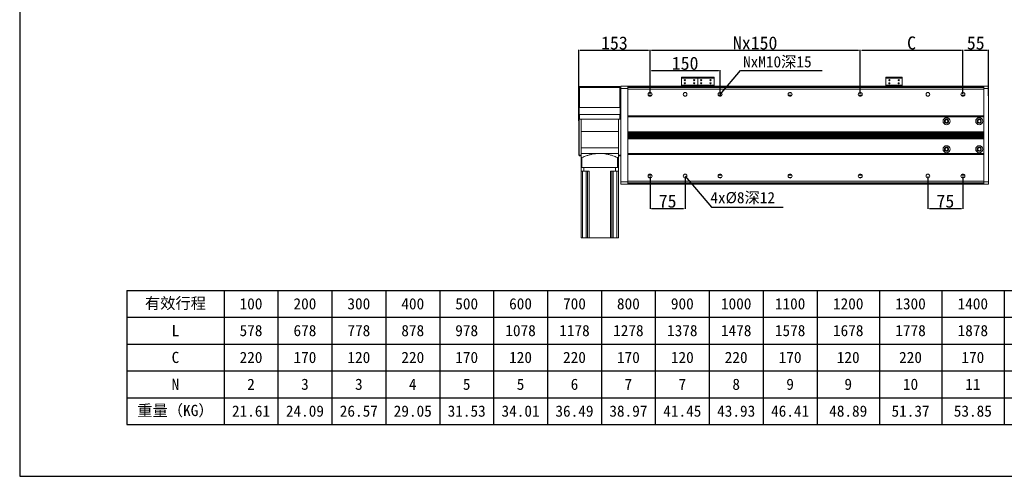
# Model space of a CAD drawing. Header units: millimetres. Extents: x -20285 to -7807, y 12313 to 17573.
# Tile 13 of 37: x -15780 to -13670, y 12313 to 13291. Entities that reach past the tile are written whole.
import ezdxf

# ---------------------------------------------------------------- set-up
doc = ezdxf.new("R2010")
doc.units = ezdxf.units.MM
doc.header["$PDSIZE"] = -1
doc.dimstyles.new('ISO-25', dxfattribs={"dimtxt": 2.5, "dimasz": 2.5, "dimexe": 1.25, "dimexo": 0.625, "dimtad": 1, "dimtxsty": 'Standard', "dimcen": 2.5, "dimadec": 0, "dimazin": 0, "dimtfac": 1, "dimtmove": 0, "dimatfit": 3, "dimfxl": 0, "dimarcsym": 0})

# ---------------------------------------------------------------- blocks, each defined once
blk = doc.blocks.new('*D302')
at = {"color": 0, "lineweight": -2, "transparency": 16777216}
for p, q in [((-14582.1, 13074.3), (-14582.1, 13226.2)), ((-14578.8, 13225.2), (-14432.4, 13225.2)), ((-14429.1, 13131.8), (-14429.1, 13226.2))]:
    blk.add_line(p, q, dxfattribs=at)
at = {"color": 0, "transparency": 16777216}
for points in [[(-14578.8, 13225.8), (-14578.8, 13224.7), (-14582.1, 13225.2)], [(-14432.4, 13225.8), (-14432.4, 13224.7), (-14429.1, 13225.2)]]:
    blk.add_solid(points, dxfattribs=at)
at = {"layer": 'Defpoints', "color": 0, "transparency": 16777216}
for p in [(-14429.1, 13225.2), (-14429.1, 13130.8), (-14582.1, 13073.3)]:
    blk.add_point(p, dxfattribs=at)
at = {"color": 0, "transparency": 16777216, "insert": (-14505.6, 13240.7), "char_height": 28, "attachment_point": 5}
blk.add_mtext('153', dxfattribs=at)
blk = doc.blocks.new('*D303')
at = {"color": 0, "lineweight": -2, "transparency": 16777216}
for p, q in [((-14429.1, 13131.8), (-14429.1, 13182.6)), ((-14279.1, 13131.8), (-14279.1, 13182.6)), ((-14425.8, 13181.6), (-14282.4, 13181.6))]:
    blk.add_line(p, q, dxfattribs=at)
at = {"color": 0, "transparency": 16777216}
for points in [[(-14425.8, 13182.2), (-14425.8, 13181.1), (-14429.1, 13181.6)], [(-14282.4, 13182.2), (-14282.4, 13181.1), (-14279.1, 13181.6)]]:
    blk.add_solid(points, dxfattribs=at)
at = {"layer": 'Defpoints', "color": 0, "transparency": 16777216}
for p in [(-14279.1, 13181.6), (-14429.1, 13130.8), (-14279.1, 13130.8)]:
    blk.add_point(p, dxfattribs=at)
at = {"color": 0, "transparency": 16777216, "insert": (-14354.1, 13197.2), "char_height": 28, "attachment_point": 5}
blk.add_mtext('150', dxfattribs=at)
blk = doc.blocks.new('*D304')
at = {"color": 0, "lineweight": -2, "transparency": 16777216}
for p, q in [((-14429.1, 13131.8), (-14429.1, 13226.2)), ((-14425.8, 13225.2), (-13982.4, 13225.2)), ((-13979.1, 13131.8), (-13979.1, 13226.2))]:
    blk.add_line(p, q, dxfattribs=at)
at = {"color": 0, "transparency": 16777216}
for points in [[(-14425.8, 13225.8), (-14425.8, 13224.7), (-14429.1, 13225.2)], [(-13982.4, 13225.8), (-13982.4, 13224.7), (-13979.1, 13225.2)]]:
    blk.add_solid(points, dxfattribs=at)
at = {"layer": 'Defpoints', "color": 0, "transparency": 16777216}
for p in [(-13979.1, 13225.2), (-14429.1, 13130.8), (-13979.1, 13130.8)]:
    blk.add_point(p, dxfattribs=at)
at = {"color": 0, "transparency": 16777216, "insert": (-14204.1, 13240.7), "char_height": 28, "attachment_point": 5}
blk.add_mtext('Nx150', dxfattribs=at)
blk = doc.blocks.new('*D305')
at = {"color": 0, "lineweight": -2, "transparency": 16777216}
for p, q in [((-13979.1, 13178.5), (-13979.1, 13226.2)), ((-13975.8, 13225.2), (-13762.4, 13225.2)), ((-13759.1, 13131.8), (-13759.1, 13226.2))]:
    blk.add_line(p, q, dxfattribs=at)
at = {"color": 0, "transparency": 16777216}
for points in [[(-13975.8, 13225.8), (-13975.8, 13224.7), (-13979.1, 13225.2)], [(-13762.4, 13225.8), (-13762.4, 13224.7), (-13759.1, 13225.2)]]:
    blk.add_solid(points, dxfattribs=at)
at = {"layer": 'Defpoints', "color": 0, "transparency": 16777216}
for p in [(-13759.1, 13225.2), (-13979.1, 13177.5), (-13759.1, 13130.8)]:
    blk.add_point(p, dxfattribs=at)
at = {"color": 0, "transparency": 16777216, "insert": (-13869.1, 13240.7), "char_height": 28, "attachment_point": 5}
blk.add_mtext('C', dxfattribs=at)
blk = doc.blocks.new('*D306')
at = {"color": 0, "lineweight": -2, "transparency": 16777216}
for p, q in [((-13759.1, 13159.6), (-13759.1, 13226.2)), ((-13755.8, 13225.2), (-13707.4, 13225.2)), ((-13704.1, 13127.6), (-13704.1, 13226.2))]:
    blk.add_line(p, q, dxfattribs=at)
at = {"color": 0, "transparency": 16777216}
for points in [[(-13755.8, 13225.8), (-13755.8, 13224.7), (-13759.1, 13225.2)], [(-13707.4, 13225.8), (-13707.4, 13224.7), (-13704.1, 13225.2)]]:
    blk.add_solid(points, dxfattribs=at)
at = {"layer": 'Defpoints', "color": 0, "transparency": 16777216}
for p in [(-13704.1, 13225.2), (-13759.1, 13158.6), (-13704.1, 13126.6)]:
    blk.add_point(p, dxfattribs=at)
at = {"color": 0, "transparency": 16777216, "insert": (-13731.6, 13240.7), "char_height": 28, "attachment_point": 5}
blk.add_mtext('55', dxfattribs=at)
blk = doc.blocks.new('*D307')
at = {"color": 0, "lineweight": -2, "transparency": 16777216}
for p, q in [((-14429.1, 12954.8), (-14429.1, 12885.4)), ((-14354.1, 12954.8), (-14354.1, 12885.4)), ((-14425.8, 12886.4), (-14357.4, 12886.4))]:
    blk.add_line(p, q, dxfattribs=at)
at = {"color": 0, "transparency": 16777216}
for points in [[(-14425.8, 12887), (-14425.8, 12885.9), (-14429.1, 12886.4)], [(-14357.4, 12887), (-14357.4, 12885.9), (-14354.1, 12886.4)]]:
    blk.add_solid(points, dxfattribs=at)
at = {"layer": 'Defpoints', "color": 0, "transparency": 16777216}
for p in [(-14429.1, 12955.8), (-14354.1, 12955.8), (-14354.1, 12886.4)]:
    blk.add_point(p, dxfattribs=at)
at = {"color": 0, "transparency": 16777216, "insert": (-14391.6, 12901.9), "char_height": 28, "attachment_point": 5}
blk.add_mtext('75', dxfattribs=at)
blk = doc.blocks.new('*D308')
at = {"color": 0, "lineweight": -2, "transparency": 16777216}
for p, q in [((-13834.1, 12954.8), (-13834.1, 12885.4)), ((-13759.1, 12954.8), (-13759.1, 12885.4)), ((-13830.8, 12886.4), (-13762.4, 12886.4))]:
    blk.add_line(p, q, dxfattribs=at)
at = {"color": 0, "transparency": 16777216}
for points in [[(-13830.8, 12887), (-13830.8, 12885.9), (-13834.1, 12886.4)], [(-13762.4, 12887), (-13762.4, 12885.9), (-13759.1, 12886.4)]]:
    blk.add_solid(points, dxfattribs=at)
at = {"layer": 'Defpoints', "color": 0, "transparency": 16777216}
for p in [(-13834.1, 12955.8), (-13759.1, 12955.8), (-13759.1, 12886.4)]:
    blk.add_point(p, dxfattribs=at)
at = {"color": 0, "transparency": 16777216, "insert": (-13796.6, 12901.9), "char_height": 28, "attachment_point": 5}
blk.add_mtext('75', dxfattribs=at)
blk = doc.blocks.new('A')
for p, q in [((-20055.7, 15851.8), (-17048.9, 15851.8)), ((-20055.7, 15851.8), (-20055.7, 15564.4)), ((-19847.3, 15851.8), (-19847.3, 15564.4)), ((-19731.8, 15851.8), (-19731.8, 15564.4)), ((-19616.3, 15851.8), (-19616.3, 15564.4)), ((-19500.9, 15851.8), (-19500.9, 15564.4)), ((-19385.4, 15851.8), (-19385.4, 15564.4)), ((-19269.9, 15851.8), (-19269.9, 15564.4)), ((-19154.4, 15851.8), (-19154.4, 15564.4)), ((-19039, 15851.8), (-19039, 15564.4)), ((-18923.5, 15851.8), (-18923.5, 15564.4)), ((-18808, 15851.8), (-18808, 15564.4)), ((-18692.5, 15851.8), (-18692.5, 15564.4)), ((-18577, 15851.8), (-18577, 15564.4)), ((-18443.6, 15851.8), (-18443.6, 15564.4)), ((-18310.1, 15851.8), (-18310.1, 15564.4)), ((-18176.6, 15851.8), (-18176.6, 15564.4)), ((-20055.7, 15794.3), (-17048.9, 15794.3)), ((-20055.7, 15736.8), (-17048.9, 15736.8)), ((-20055.7, 15679.3), (-17048.9, 15679.3)), ((-20055.7, 15621.8), (-17048.9, 15621.8)), ((-20055.7, 15564.4), (-17048.9, 15564.4))]:
    blk.add_line(p, q)
at = {"char_height": 23.989, "attachment_point": 5}
for s, insert, width in [('{\\f宋体|b0|i0|c134;有效行程', (-19951.5, 15823), 182.934), ('{\\f宋体|b0|i0|c134;100', (-19789.6, 15823), 89.977), ('{\\f宋体|b0|i0|c134;200', (-19674.1, 15823), 89.977), ('{\\f宋体|b0|i0|c134;300', (-19558.6, 15823), 89.977), ('{\\f宋体|b0|i0|c134;400', (-19443.1, 15823), 89.977), ('{\\f宋体|b0|i0|c134;500', (-19327.6, 15823), 89.977), ('{\\f宋体|b0|i0|c134;600', (-19212.2, 15823), 89.977), ('{\\f宋体|b0|i0|c134;700', (-19096.7, 15823), 89.977), ('{\\f宋体|b0|i0|c134;800', (-18981.2, 15823), 89.977), ('{\\f宋体|b0|i0|c134;900', (-18865.7, 15823), 89.977), ('{\\f宋体|b0|i0|c134;1000', (-18750.3, 15823), 89.977), ('{\\f宋体|b0|i0|c134;1100', (-18634.8, 15823), 89.977), ('{\\f宋体|b0|i0|c134;1200', (-18510.3, 15823), 107.969), ('{\\f宋体|b0|i0|c134;1300', (-18376.8, 15823), 107.969), ('{\\f宋体|b0|i0|c134;1400', (-18243.4, 15823), 107.969), ('{\\f宋体|b0|i0|c134;L', (-19951.5, 15765.6), 182.934), ('{\\fSimSun|b0|i0|c134|p2;578}', (-19789.6, 15765.6), 89.977), ('{\\fSimSun|b0|i0|c134|p2;678}', (-19674.1, 15765.6), 89.977), ('{\\fSimSun|b0|i0|c134|p2;778}', (-19558.6, 15765.6), 89.977), ('{\\fSimSun|b0|i0|c134|p2;878}', (-19443.1, 15765.6), 89.977), ('{\\fSimSun|b0|i0|c134|p2;978}', (-19327.6, 15765.6), 89.977), ('{\\fSimSun|b0|i0|c134|p2;1078}', (-19212.2, 15765.6), 89.977), ('{\\fSimSun|b0|i0|c134|p2;1178}', (-19096.7, 15765.6), 89.977), ('{\\fSimSun|b0|i0|c134|p2;1278}', (-18981.2, 15765.6), 89.977), ('{\\fSimSun|b0|i0|c134|p2;1378}', (-18865.7, 15765.6), 89.977), ('{\\fSimSun|b0|i0|c134|p2;1478}', (-18750.3, 15765.6), 89.977), ('{\\fSimSun|b0|i0|c134|p2;1578}', (-18634.8, 15765.6), 89.977), ('{\\fSimSun|b0|i0|c134|p2;1678}', (-18510.3, 15765.6), 107.969), ('{\\fSimSun|b0|i0|c134|p2;1778}', (-18376.8, 15765.6), 107.969), ('{\\fSimSun|b0|i0|c134|p2;1878}', (-18243.4, 15765.6), 107.969), ('{\\f宋体|b0|i0|c134;C', (-19951.5, 15708.1), 182.934), ('{\\f宋体|b0|i0|c134;220', (-19789.6, 15708.1), 89.977), ('{\\f宋体|b0|i0|c134;170', (-19674.1, 15708.1), 89.977), ('{\\f宋体|b0|i0|c134;120', (-19558.6, 15708.1), 89.977), ('{\\f宋体|b0|i0|c134;220', (-19443.1, 15708.1), 89.977), ('{\\f宋体|b0|i0|c134;170', (-19327.6, 15708.1), 89.977), ('{\\f宋体|b0|i0|c134;120', (-19212.2, 15708.1), 89.977), ('{\\f宋体|b0|i0|c134;220', (-19096.7, 15708.1), 89.977), ('{\\f宋体|b0|i0|c134;170', (-18981.2, 15708.1), 89.977), ('{\\f宋体|b0|i0|c134;120', (-18865.7, 15708.1), 89.977), ('{\\f宋体|b0|i0|c134;220', (-18750.3, 15708.1), 89.977), ('{\\f宋体|b0|i0|c134;170', (-18634.8, 15708.1), 89.977), ('{\\f宋体|b0|i0|c134;120', (-18510.3, 15708.1), 107.969), ('{\\f宋体|b0|i0|c134;220', (-18376.8, 15708.1), 107.969), ('{\\f宋体|b0|i0|c134;170', (-18243.4, 15708.1), 107.969), ('{\\f宋体|b0|i0|c134;N', (-19951.5, 15650.6), 182.934), ('{\\f宋体|b0|i0|c134;2', (-19789.6, 15650.6), 89.977), ('{\\f宋体|b0|i0|c134;3', (-19674.1, 15650.6), 89.977), ('{\\f宋体|b0|i0|c134;3', (-19558.6, 15650.6), 89.977), ('{\\f宋体|b0|i0|c134;4', (-19443.1, 15650.6), 89.977), ('{\\f宋体|b0|i0|c134;5', (-19327.6, 15650.6), 89.977), ('{\\f宋体|b0|i0|c134;5', (-19212.2, 15650.6), 89.977), ('{\\f宋体|b0|i0|c134;6', (-19096.7, 15650.6), 89.977), ('{\\f宋体|b0|i0|c134;7', (-18981.2, 15650.6), 89.977), ('{\\f宋体|b0|i0|c134;7', (-18865.7, 15650.6), 89.977), ('{\\f宋体|b0|i0|c134;8', (-18750.3, 15650.6), 89.977), ('{\\f宋体|b0|i0|c134;9', (-18634.8, 15650.6), 89.977), ('{\\f宋体|b0|i0|c134;9', (-18510.3, 15650.6), 107.969), ('{\\f宋体|b0|i0|c134;10', (-18376.8, 15650.6), 107.969), ('{\\f宋体|b0|i0|c134;11', (-18243.4, 15650.6), 107.969), ('{\\f宋体|b0|i0|c134;重量（KG）', (-19951.5, 15593.1), 182.934), ('{\\f宋体|b0|i0|c134;21.61', (-19789.6, 15593.1), 89.977), ('{\\f宋体|b0|i0|c134;24.09', (-19674.1, 15593.1), 89.977), ('{\\f宋体|b0|i0|c134;26.57', (-19558.6, 15593.1), 89.977), ('{\\f宋体|b0|i0|c134;29.05', (-19443.1, 15593.1), 89.977), ('{\\f宋体|b0|i0|c134;31.53', (-19327.6, 15593.1), 89.977), ('{\\f宋体|b0|i0|c134;34.01', (-19212.2, 15593.1), 89.977), ('{\\f宋体|b0|i0|c134;36.49', (-19096.7, 15593.1), 89.977), ('{\\f宋体|b0|i0|c134;38.97', (-18981.2, 15593.1), 89.977), ('{\\f宋体|b0|i0|c134;41.45', (-18865.7, 15593.1), 89.977), ('{\\f宋体|b0|i0|c134;43.93', (-18750.3, 15593.1), 89.977), ('{\\f宋体|b0|i0|c134;46.41', (-18634.8, 15593.1), 89.977), ('{\\f宋体|b0|i0|c134;48.89', (-18510.3, 15593.1), 107.969), ('{\\f宋体|b0|i0|c134;51.37', (-18376.8, 15593.1), 107.969), ('{\\f宋体|b0|i0|c134;53.85', (-18243.4, 15593.1), 107.969)]:
    blk.add_mtext(s, dxfattribs=dict(at, insert=insert, width=width))
blk = doc.blocks.new('F')
at = {"insert": (-18735.6, 13212.6), "char_height": 23.991, "attachment_point": 1}
blk.add_mtext_dynamic_manual_height_columns('NxM10{\\fSimSun|b0|i0|c134|p2;深15}', width=394.195, gutter_width=120, heights=[0], dxfattribs=at)
blk.add_leader([(-18784.7, 13130.8), (-18741.1, 13181.6), (-18566, 13181.6)], dimstyle='ISO-25', override={"dimtxt": 28, "dimasz": 3.302, "dimexe": 1, "dimexo": 1, "dimgap": 1.524, "dimtad": 0, "dimtih": 1, "dimtoh": 1, "dimzin": 0, "dimadec": 2, "dimtzin": 0})
blk = doc.blocks.new('FF')
at = {"insert": (-18805.6, 12921.6), "char_height": 23.991, "attachment_point": 1}
blk.add_mtext_dynamic_manual_height_columns('4x%%C8{\\fSimSun|b0|i0|c134|p2;深12}', width=328.496, gutter_width=100, heights=[0], dxfattribs=at)
blk.add_leader([(-18859.7, 12955.8), (-18803.2, 12889.4), (-18649.5, 12889.4)], dimstyle='ISO-25', override={"dimtxt": 28, "dimasz": 3.302, "dimexe": 1, "dimexo": 1, "dimgap": 1.524, "dimtad": 0, "dimtih": 1, "dimtoh": 1, "dimzin": 0, "dimadec": 2, "dimtzin": 0})

msp = doc.modelspace()

# ---------------------------------------------------------------- linework, layer by layer
at = {"color": 7, "linetype": 'Continuous', "lineweight": 15}
for p, q in [((-14327.123, 13167.468), (-14362.123, 13167.468)), ((-14362.123, 13167.468), (-14362.123, 13165.231)), ((-14360.123, 13167.468), (-14362.123, 13167.468)), ((-14327.123, 13165.231), (-14362.123, 13165.231)), ((-14362.123, 13150.566), (-14362.123, 13165.231)), ((-14360.123, 13167.468), (-14329.123, 13167.468)), ((-14327.123, 13167.468), (-14329.123, 13167.468)), ((-14292.123, 13167.468), (-14327.123, 13167.468)), ((-14327.123, 13167.468), (-14327.123, 13165.231)), ((-14325.123, 13167.468), (-14327.123, 13167.468)), ((-14292.123, 13165.231), (-14327.123, 13165.231)), ((-14327.123, 13150.566), (-14327.123, 13165.231)), ((-14325.123, 13167.468), (-14294.123, 13167.468)), ((-14292.123, 13167.468), (-14294.123, 13167.468)), ((-14292.123, 13165.231), (-14292.123, 13167.468)), ((-14292.123, 13165.231), (-14292.123, 13150.566)), ((-13889.123, 13167.468), (-13924.123, 13167.468)), ((-13924.123, 13167.468), (-13924.123, 13165.231)), ((-13922.123, 13167.468), (-13924.123, 13167.468)), ((-13889.123, 13165.231), (-13924.123, 13165.231)), ((-13924.123, 13150.566), (-13924.123, 13165.231)), ((-13922.123, 13167.468), (-13891.123, 13167.468)), ((-13889.123, 13167.468), (-13891.123, 13167.468)), ((-13889.123, 13165.231), (-13889.123, 13167.468)), ((-13889.123, 13165.231), (-13889.123, 13150.566)), ((-14582.123, 13145.33), (-14582.123, 13102.33)), ((-14580.623, 13145.33), (-14582.123, 13145.33)), ((-14580.623, 13145.33), (-14580.623, 13102.33)), ((-14580.123, 13145.83), (-14580.123, 13147.33)), ((-14580.123, 13147.33), (-14494.123, 13147.33)), ((-14580.123, 13145.33), (-14580.123, 13145.83)), ((-14494.123, 13145.33), (-14580.123, 13145.33)), ((-14580.123, 13102.33), (-14580.123, 13145.33)), ((-14494.123, 13145.83), (-14494.123, 13147.33)), ((-14494.123, 13145.83), (-14494.123, 13145.33)), ((-14494.123, 13145.33), (-14494.123, 13102.33)), ((-14493.623, 13102.33), (-14493.623, 13145.33)), ((-14493.623, 13145.33), (-14492.123, 13145.33)), ((-14492.123, 13148.33), (-14477.123, 13148.33)), ((-14492.123, 13145.33), (-14492.123, 13148.33)), ((-14492.123, 13102.33), (-14492.123, 13145.33)), ((-14477.123, 13143.33), (-14492.123, 13143.33)), ((-14477.123, 13148.33), (-13714.123, 13148.33)), ((-14477.123, 13148.33), (-14477.123, 13143.33)), ((-14477.123, 13146.33), (-13714.123, 13146.33)), ((-14477.123, 13146.037), (-13714.123, 13146.037)), ((-14477.123, 13145.683), (-13714.123, 13145.683)), ((-14477.123, 13141.83), (-14477.123, 13143.33)), ((-14477.123, 13141.976), (-13714.123, 13141.976)), ((-14477.123, 13141.83), (-13714.123, 13141.83)), ((-14477.123, 13141.83), (-14477.123, 13141.562)), ((-13714.123, 13141.562), (-14477.123, 13141.562)), ((-14477.123, 13084.471), (-14477.123, 13141.562)), ((-14362.123, 13150.566), (-14362.123, 13149.83)), ((-14362.123, 13150.566), (-14327.123, 13150.566)), ((-14362.123, 13149.83), (-14358.223, 13149.83)), ((-14362.123, 13149.83), (-14360.123, 13149.83)), ((-14362.123, 13148.33), (-14362.123, 13149.83)), ((-14329.123, 13149.83), (-14360.123, 13149.83)), ((-14360.123, 13149.83), (-14360.123, 13148.33)), ((-14358.223, 13149.83), (-14356.623, 13149.83)), ((-14354.623, 13149.83), (-14353.023, 13149.83)), ((-14353.023, 13149.83), (-14336.223, 13149.83)), ((-14336.223, 13149.83), (-14334.623, 13149.83)), ((-14332.623, 13149.83), (-14331.023, 13149.83)), ((-14331.023, 13149.83), (-14327.123, 13149.83)), ((-14329.123, 13149.83), (-14327.123, 13149.83)), ((-14329.123, 13148.33), (-14329.123, 13149.83)), ((-14327.123, 13150.566), (-14327.123, 13149.83)), ((-14327.123, 13150.566), (-14292.123, 13150.566)), ((-14327.123, 13149.83), (-14323.223, 13149.83)), ((-14327.123, 13149.83), (-14325.123, 13149.83)), ((-14327.123, 13148.33), (-14327.123, 13149.83)), ((-14294.123, 13149.83), (-14325.123, 13149.83)), ((-14325.123, 13149.83), (-14325.123, 13148.33)), ((-14323.223, 13149.83), (-14321.623, 13149.83)), ((-14319.623, 13149.83), (-14318.023, 13149.83)), ((-14318.023, 13149.83), (-14301.223, 13149.83)), ((-14301.223, 13149.83), (-14299.623, 13149.83)), ((-14297.623, 13149.83), (-14296.023, 13149.83)), ((-14296.023, 13149.83), (-14292.123, 13149.83)), ((-14294.123, 13149.83), (-14292.123, 13149.83)), ((-14294.123, 13148.33), (-14294.123, 13149.83)), ((-14292.123, 13149.83), (-14292.123, 13150.566)), ((-14292.123, 13149.83), (-14292.123, 13148.33)), ((-13924.123, 13150.566), (-13924.123, 13149.83)), ((-13924.123, 13150.566), (-13889.123, 13150.566)), ((-13924.123, 13149.83), (-13920.223, 13149.83)), ((-13924.123, 13149.83), (-13922.123, 13149.83)), ((-13924.123, 13148.33), (-13924.123, 13149.83)), ((-13891.123, 13149.83), (-13922.123, 13149.83)), ((-13922.123, 13149.83), (-13922.123, 13148.33)), ((-13920.223, 13149.83), (-13918.623, 13149.83)), ((-13916.623, 13149.83), (-13915.023, 13149.83)), ((-13915.023, 13149.83), (-13898.223, 13149.83)), ((-13898.223, 13149.83), (-13896.623, 13149.83)), ((-13894.623, 13149.83), (-13893.023, 13149.83)), ((-13893.023, 13149.83), (-13889.123, 13149.83)), ((-13891.123, 13149.83), (-13889.123, 13149.83)), ((-13891.123, 13148.33), (-13891.123, 13149.83)), ((-13889.123, 13149.83), (-13889.123, 13150.566)), ((-13889.123, 13149.83), (-13889.123, 13148.33)), ((-13714.123, 13148.33), (-13704.123, 13148.33)), ((-13714.123, 13143.33), (-13714.123, 13148.33)), ((-13704.123, 13143.33), (-13714.123, 13143.33)), ((-13714.123, 13143.33), (-13714.123, 13141.805)), ((-13714.123, 13141.805), (-13714.123, 13141.562)), ((-13714.123, 13084.471), (-13714.123, 13141.562)), ((-13704.123, 13148.33), (-13704.123, 13143.33)), ((-13704.123, 13143.33), (-13704.123, 12943.33)), ((-14582.123, 13102.33), (-14580.623, 13102.33)), ((-14582.123, 13087.33), (-14582.123, 13102.33)), ((-14581.123, 13102.33), (-14581.123, 13087.33)), ((-14493.123, 13102.33), (-14581.123, 13102.33)), ((-14494.123, 13102.33), (-14580.123, 13102.33)), ((-14492.123, 13102.33), (-14493.623, 13102.33)), ((-14493.123, 13087.33), (-14493.123, 13102.33)), ((-14492.123, 13102.33), (-14492.123, 13087.33)), ((-14581.123, 13087.33), (-14582.123, 13087.33)), ((-14582.123, 13077.33), (-14582.123, 13087.33)), ((-14580.123, 13077.33), (-14582.123, 13077.33)), ((-14582.123, 13000.33), (-14582.123, 13077.33)), ((-14493.123, 13087.33), (-14581.123, 13087.33)), ((-14581.123, 13077.33), (-14581.123, 13000.33)), ((-14580.123, 13087.33), (-14580.123, 13077.33)), ((-14580.123, 13077.33), (-14494.123, 13077.33)), ((-14577.123, 13077.33), (-14577.123, 13051.33)), ((-14497.123, 13051.33), (-14497.123, 13077.33)), ((-14494.123, 13077.33), (-14494.123, 13087.33)), ((-14492.123, 13077.33), (-14494.123, 13077.33)), ((-14492.123, 13087.33), (-14493.123, 13087.33)), ((-14492.123, 13087.33), (-14492.123, 13077.33)), ((-14492.123, 12943.33), (-14492.123, 13077.33)), ((-14477.123, 13084.471), (-13714.123, 13084.471)), ((-14477.123, 13084.471), (-14477.123, 13084.266)), ((-14477.123, 13084.266), (-13714.123, 13084.266)), ((-14477.123, 13084.266), (-14477.123, 13084.062)), ((-14477.123, 13002.598), (-14477.123, 13084.062)), ((-14477.123, 13082.33), (-13714.123, 13082.33)), ((-13714.123, 13084.471), (-13714.123, 13084.266)), ((-13714.123, 13084.266), (-13714.123, 13084.209)), ((-13714.123, 13084.209), (-13714.123, 13002.45)), ((-14577.123, 13051.33), (-14577.123, 13016.33)), ((-14497.123, 13016.33), (-14497.123, 13051.33)), ((-14477.123, 13050.83), (-13714.123, 13050.83)), ((-14477.123, 13050.612), (-13714.123, 13050.612)), ((-14477.123, 13050.047), (-13714.123, 13050.047)), ((-14477.123, 13049.83), (-13714.123, 13049.83)), ((-14477.123, 13049.612), (-13714.123, 13049.612)), ((-14477.123, 13049.047), (-13714.123, 13049.047)), ((-14477.123, 13048.83), (-13714.123, 13048.83)), ((-14477.123, 13048.612), (-13714.123, 13048.612)), ((-14477.123, 13048.047), (-13714.123, 13048.047)), ((-14477.123, 13047.83), (-13714.123, 13047.83)), ((-14477.123, 13047.612), (-13714.123, 13047.612)), ((-14477.123, 13047.047), (-13714.123, 13047.047)), ((-14477.123, 13046.83), (-13714.123, 13046.83)), ((-14477.123, 13046.612), (-13714.123, 13046.612)), ((-14477.123, 13046.047), (-13714.123, 13046.047)), ((-14477.123, 13045.83), (-13714.123, 13045.83)), ((-14477.123, 13045.612), (-13714.123, 13045.612)), ((-14477.123, 13045.047), (-13714.123, 13045.047)), ((-14477.123, 13044.83), (-13714.123, 13044.83)), ((-14477.123, 13044.612), (-13714.123, 13044.612)), ((-14477.123, 13044.047), (-13714.123, 13044.047)), ((-14477.123, 13043.83), (-13714.123, 13043.83)), ((-14477.123, 13043.612), (-13714.123, 13043.612)), ((-14477.123, 13043.047), (-13714.123, 13043.047)), ((-14477.123, 13042.83), (-13714.123, 13042.83)), ((-14477.123, 13042.612), (-13714.123, 13042.612)), ((-14477.123, 13042.047), (-13714.123, 13042.047)), ((-14477.123, 13041.83), (-13714.123, 13041.83)), ((-14477.123, 13041.612), (-13714.123, 13041.612)), ((-14477.123, 13041.047), (-13714.123, 13041.047)), ((-14477.123, 13040.83), (-13714.123, 13040.83)), ((-14477.123, 13040.612), (-13714.123, 13040.612)), ((-14477.123, 13040.047), (-13714.123, 13040.047)), ((-14477.123, 13039.83), (-13714.123, 13039.83)), ((-14477.123, 13039.612), (-13714.123, 13039.612)), ((-14477.123, 13039.047), (-13714.123, 13039.047)), ((-14477.123, 13038.83), (-13714.123, 13038.83)), ((-14477.123, 13038.612), (-13714.123, 13038.612)), ((-14477.123, 13038.047), (-13714.123, 13038.047)), ((-14477.123, 13037.83), (-13714.123, 13037.83)), ((-14477.123, 13037.612), (-13714.123, 13037.612)), ((-14477.123, 13037.047), (-13714.123, 13037.047)), ((-14477.123, 13036.83), (-13714.123, 13036.83)), ((-14477.123, 13036.612), (-13714.123, 13036.612)), ((-14477.123, 13036.047), (-13714.123, 13036.047)), ((-14477.123, 13035.83), (-13714.123, 13035.83)), ((-14577.123, 13016.33), (-14577.123, 13004.33)), ((-14497.123, 13004.33), (-14497.123, 13016.33)), ((-14582.123, 13000.33), (-14581.123, 13000.33)), ((-14582.123, 13000.33), (-14581.123, 12999.33)), ((-14581.123, 12999.33), (-14581.123, 13000.33)), ((-14581.123, 13000.33), (-14577.123, 13000.33)), ((-14577.123, 12999.33), (-14581.123, 12999.33)), ((-14537.123, 13004.33), (-14577.123, 13004.33)), ((-14577.123, 12974.33), (-14577.123, 12995.57)), ((-14577.123, 12995.57), (-14575.123, 12995.57)), ((-14575.123, 12974.33), (-14575.123, 12995.57)), ((-14497.123, 13004.33), (-14537.123, 13004.33)), ((-14499.123, 12974.33), (-14499.123, 12995.57)), ((-14499.123, 12995.57), (-14497.123, 12995.57)), ((-14497.123, 13000.33), (-14492.123, 13000.33)), ((-14492.123, 12999.33), (-14497.123, 12999.33)), ((-14497.123, 12974.33), (-14497.123, 12995.57)), ((-14477.123, 13004.33), (-13714.123, 13004.33)), ((-14477.123, 13002.598), (-14477.123, 13002.393)), ((-14477.123, 13002.393), (-13714.123, 13002.393)), ((-14477.123, 13002.393), (-14477.123, 13002.189)), ((-13714.123, 13002.189), (-14477.123, 13002.189)), ((-14477.123, 12945.098), (-14477.123, 13002.189)), ((-13714.123, 13002.45), (-13714.123, 13002.393)), ((-13714.123, 13002.393), (-13714.123, 13002.189)), ((-13714.123, 12945.098), (-13714.123, 13002.189)), ((-14575.123, 12974.33), (-14577.123, 12974.33)), ((-14577.123, 12974.33), (-14577.123, 12966.33)), ((-14499.123, 12974.33), (-14575.123, 12974.33)), ((-14571.123, 12974.33), (-14571.123, 12966.33)), ((-14571.123, 12974.33), (-14503.123, 12974.33)), ((-14503.123, 12974.33), (-14503.123, 12966.33)), ((-14497.123, 12974.33), (-14499.123, 12974.33)), ((-14497.123, 12974.33), (-14497.123, 12966.33)), ((-14577.123, 12966.33), (-14571.123, 12966.33)), ((-14577.123, 12823.33), (-14577.123, 12966.33)), ((-14574.123, 12823.33), (-14574.123, 12966.33)), ((-14571.123, 12966.33), (-14559.943, 12966.33)), ((-14565.943, 12823.33), (-14565.943, 12966.33)), ((-14562.943, 12823.33), (-14562.943, 12966.33)), ((-14559.943, 12823.33), (-14559.943, 12966.33)), ((-14514.303, 12966.33), (-14503.123, 12966.33)), ((-14514.303, 12823.33), (-14514.303, 12966.33)), ((-14511.303, 12823.33), (-14511.303, 12966.33)), ((-14508.303, 12823.33), (-14508.303, 12966.33)), ((-14503.123, 12966.33), (-14497.123, 12966.33)), ((-14500.123, 12823.33), (-14500.123, 12966.33)), ((-14497.123, 12823.33), (-14497.123, 12966.33)), ((-14492.123, 12943.33), (-14477.123, 12943.33)), ((-14492.123, 12938.33), (-14492.123, 12943.33)), ((-14477.123, 12938.33), (-14492.123, 12938.33)), ((-14477.123, 12945.098), (-13714.123, 12945.098)), ((-14477.123, 12945.098), (-14477.123, 12944.83)), ((-14477.123, 12944.83), (-13714.123, 12944.83)), ((-14477.123, 12943.33), (-14477.123, 12944.83)), ((-14477.123, 12944.683), (-13714.123, 12944.683)), ((-14477.123, 12943.33), (-14477.123, 12938.33)), ((-14477.123, 12940.976), (-13714.123, 12940.976)), ((-14477.123, 12940.623), (-13714.123, 12940.623)), ((-14477.123, 12940.33), (-13714.123, 12940.33)), ((-14477.123, 12938.33), (-13714.123, 12938.33)), ((-13714.123, 12945.098), (-13714.123, 12944.855)), ((-13714.123, 12944.855), (-13714.123, 12943.33)), ((-13714.123, 12943.33), (-13704.123, 12943.33)), ((-13714.123, 12938.33), (-13714.123, 12943.33)), ((-13704.123, 12938.33), (-13714.123, 12938.33)), ((-13704.123, 12943.33), (-13704.123, 12938.33)), ((-14574.123, 12823.33), (-14577.123, 12823.33)), ((-14565.943, 12823.33), (-14574.123, 12823.33)), ((-14562.943, 12823.33), (-14565.943, 12823.33)), ((-14559.943, 12823.33), (-14562.943, 12823.33)), ((-14514.303, 12823.33), (-14559.943, 12823.33)), ((-14511.303, 12823.33), (-14514.303, 12823.33)), ((-14508.303, 12823.33), (-14511.303, 12823.33)), ((-14500.123, 12823.33), (-14508.303, 12823.33)), ((-14497.123, 12823.33), (-14500.123, 12823.33))]:
    msp.add_line(p, q, dxfattribs=at)
at = {"color": 8, "linetype": 'Continuous', "lineweight": 15}
for p, q in [((-14432.956, 13128.994), (-14425.29, 13128.994)), ((-14432.692, 13128.522), (-14425.554, 13128.522)), ((-14431.534, 13134.33), (-14426.712, 13134.33)), ((-14429.818, 13126.637), (-14428.428, 13126.637)), ((-14282.956, 13128.994), (-14275.29, 13128.994)), ((-14282.692, 13128.522), (-14275.554, 13128.522)), ((-14281.534, 13134.33), (-14276.712, 13134.33)), ((-14279.818, 13126.637), (-14278.428, 13126.637)), ((-14132.956, 13128.994), (-14125.29, 13128.994)), ((-14132.692, 13128.522), (-14125.554, 13128.522)), ((-14131.534, 13134.33), (-14126.712, 13134.33)), ((-14129.818, 13126.637), (-14128.428, 13126.637)), ((-13982.956, 13128.994), (-13975.29, 13128.994)), ((-13982.692, 13128.522), (-13975.554, 13128.522)), ((-13981.534, 13134.33), (-13976.712, 13134.33)), ((-13979.818, 13126.637), (-13978.428, 13126.637)), ((-13762.956, 13128.994), (-13755.29, 13128.994)), ((-13762.692, 13128.522), (-13755.554, 13128.522)), ((-13761.534, 13134.33), (-13756.712, 13134.33)), ((-13759.818, 13126.637), (-13758.428, 13126.637)), ((-14577.123, 13051.33), (-14537.123, 13051.33)), ((-14537.123, 13051.33), (-14497.123, 13051.33)), ((-14577.123, 13016.33), (-14537.123, 13016.33)), ((-14537.123, 13016.33), (-14497.123, 13016.33)), ((-14432.956, 12957.665), (-14425.29, 12957.665)), ((-14432.692, 12958.137), (-14425.554, 12958.137)), ((-14431.534, 12952.33), (-14426.712, 12952.33)), ((-14429.818, 12960.022), (-14428.428, 12960.022)), ((-14282.956, 12957.665), (-14275.29, 12957.665)), ((-14282.692, 12958.137), (-14275.554, 12958.137)), ((-14281.534, 12952.33), (-14276.712, 12952.33)), ((-14279.818, 12960.022), (-14278.428, 12960.022)), ((-14132.956, 12957.665), (-14125.29, 12957.665)), ((-14132.692, 12958.137), (-14125.554, 12958.137)), ((-14131.534, 12952.33), (-14126.712, 12952.33)), ((-14129.818, 12960.022), (-14128.428, 12960.022)), ((-13982.956, 12957.665), (-13975.29, 12957.665)), ((-13982.692, 12958.137), (-13975.554, 12958.137)), ((-13981.534, 12952.33), (-13976.712, 12952.33)), ((-13979.818, 12960.022), (-13978.428, 12960.022)), ((-13762.956, 12957.665), (-13755.29, 12957.665)), ((-13762.692, 12958.137), (-13755.554, 12958.137)), ((-13761.534, 12952.33), (-13756.712, 12952.33)), ((-13759.818, 12960.022), (-13758.428, 12960.022))]:
    msp.add_line(p, q, dxfattribs=at)
msp.add_lwpolyline([(-15779.527, 12312.549), (-12405.684, 12312.549), (-12405.684, 14431.88), (-15779.527, 14431.88)], close=True)
at = {"color": 7, "linetype": 'Continuous', "lineweight": 15}
for centre, radius in [((-14354.623, 13161.23), 1.25), ((-14334.623, 13161.23), 1.25), ((-14319.623, 13161.23), 1.25), ((-14299.623, 13161.23), 1.25), ((-13916.623, 13161.23), 1.25), ((-13896.623, 13161.23), 1.25), ((-14354.623, 13154.53), 1.25), ((-14334.623, 13154.53), 1.25), ((-14319.623, 13154.53), 1.25), ((-14299.623, 13154.53), 1.25), ((-13916.623, 13154.53), 1.25), ((-13896.623, 13154.53), 1.25), ((-14429.123, 13130.83), 4.25), ((-14354.123, 13130.83), 4), ((-14279.123, 13130.83), 4.25), ((-14129.123, 13130.83), 4.25), ((-13979.123, 13130.83), 4.25), ((-13834.123, 13130.83), 4), ((-13759.123, 13130.83), 4.25), ((-13794.123, 13073.33), 7.5), ((-13794.123, 13073.33), 4.5), ((-13794.123, 13073.33), 3.4), ((-13724.123, 13073.33), 7.5), ((-13724.123, 13073.33), 4.5), ((-13724.123, 13073.33), 3.4), ((-13794.123, 13013.33), 7.5), ((-13794.123, 13013.33), 4.5), ((-13794.123, 13013.33), 3.4), ((-13724.123, 13013.33), 7.5), ((-13724.123, 13013.33), 4.5), ((-13724.123, 13013.33), 3.4), ((-14429.123, 12955.83), 4.25), ((-14354.123, 12955.83), 4), ((-14279.123, 12955.83), 4.25), ((-14129.123, 12955.83), 4.25), ((-13979.123, 12955.83), 4.25), ((-13834.123, 12955.83), 4), ((-13759.123, 12955.83), 4.25)]:
    msp.add_circle(centre, radius, dxfattribs=at)
for centre, radius, start, end in [((-14580.123, 13145.33), 2, 90, 180), ((-14580.123, 13145.33), 0.5, 90, 180), ((-14494.123, 13145.33), 2, 0, 90), ((-14494.123, 13145.33), 0.5, 0, 90)]:
    msp.add_arc(centre, radius, start, end, dxfattribs=at)
for points, knots in [([(-14577.123, 13004.33), (-14577.123, 13004.256), (-14577.123, 13004.108), (-14577.123, 13002.99), (-14577.123, 13001.308), (-14577.123, 12998.876), (-14577.123, 12996.783), (-14577.123, 12995.57)], [0, 0, 0, 0, 0.182445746, 0.364955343, 0.552851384, 0.74082016, 1, 1, 1, 1]), ([(-14575.123, 12995.57), (-14572.01, 12996.764), (-14566.843, 12998.747), (-14559.452, 13001.037), (-14553.006, 13002.66), (-14546.415, 13003.806), (-14541.084, 13004.285), (-14537.983, 13004.32), (-14537.123, 13004.33)], [0, 0, 0, 0, 0.25486583, 0.42315665, 0.59140349, 0.7628565, 0.93425062, 1, 1, 1, 1]), ([(-14537.123, 13004.33), (-14534.737, 13004.256), (-14529.963, 13004.108), (-14522.804, 13002.99), (-14515.696, 13001.308), (-14507.749, 12998.876), (-14502.288, 12996.783), (-14499.123, 12995.57)], [0, 0, 0, 0, 0.1824445, 0.36495437, 0.5528507, 0.74082048, 1, 1, 1, 1]), ([(-14497.123, 12995.57), (-14497.123, 12996.783), (-14497.123, 12998.853), (-14497.123, 13001.252), (-14497.123, 13002.94), (-14497.123, 13004.095), (-14497.123, 13004.252), (-14497.123, 13004.33)], [0, 0, 0, 0, 0.25918121, 0.44222809, 0.62520911, 0.81264122, 1, 1, 1, 1])]:
    msp.add_open_spline(points, degree=3, knots=knots, dxfattribs=at)

# ---------------------------------------------------------------- block references
for name, p in [('F', (4505.567, 0)), ('FF', (4505.567, 0)), ('A', (4505.567, -3141.015))]:
    msp.add_blockref(name, p)

# ---------------------------------------------------------------- dimensions: what is measured, and where the dimension line sits
for base, p1, p2, picture, middle in [((-14429.123, 13225.218), (-14582.123, 13073.268), (-14429.123, 13130.83), '*D302', (-14505.623, 13240.742)), ((-13704.123, 13225.218), (-13759.123, 13158.615), (-13704.123, 13126.586), '*D306', (-13731.623, 13240.742)), ((-14279.123, 13181.638), (-14429.123, 13130.83), (-14279.123, 13130.83), '*D303', (-14354.123, 13197.162)), ((-14354.123, 12886.403), (-14429.123, 12955.83), (-14354.123, 12955.83), '*D307', (-14391.623, 12901.927)), ((-13759.123, 12886.403), (-13834.123, 12955.83), (-13759.123, 12955.83), '*D308', (-13796.623, 12901.927))]:
    dim = msp.add_linear_dim(base=base, p1=p1, p2=p2, dimstyle='ISO-25', override={"dimtxt": 28, "dimasz": 3.302, "dimexe": 1, "dimexo": 1, "dimgap": 1.524, "dimtih": 1, "dimtoh": 1, "dimdsep": 46, "dimadec": 2, "dimtzin": 0})
    dim.commit()
    dim.dimension.update_dxf_attribs({"geometry": picture, "text_midpoint": middle})
for base, p1, p2, text, picture, middle in [((-13979.123, 13225.218), (-14429.123, 13130.83), (-13979.123, 13130.83), 'Nx150', '*D304', (-14204.123, 13240.742)), ((-13759.123, 13225.218), (-13979.123, 13177.53), (-13759.123, 13130.83), 'C', '*D305', (-13869.123, 13240.742))]:
    dim = msp.add_linear_dim(base=base, p1=p1, p2=p2, text=text, dimstyle='ISO-25', override={"dimtxt": 28, "dimasz": 3.302, "dimexe": 1, "dimexo": 1, "dimgap": 1.524, "dimtih": 1, "dimtoh": 1, "dimdsep": 46, "dimadec": 2, "dimtzin": 0})
    dim.commit()
    dim.dimension.update_dxf_attribs({"geometry": picture, "text_midpoint": middle})

doc.saveas('drawing.dxf')
